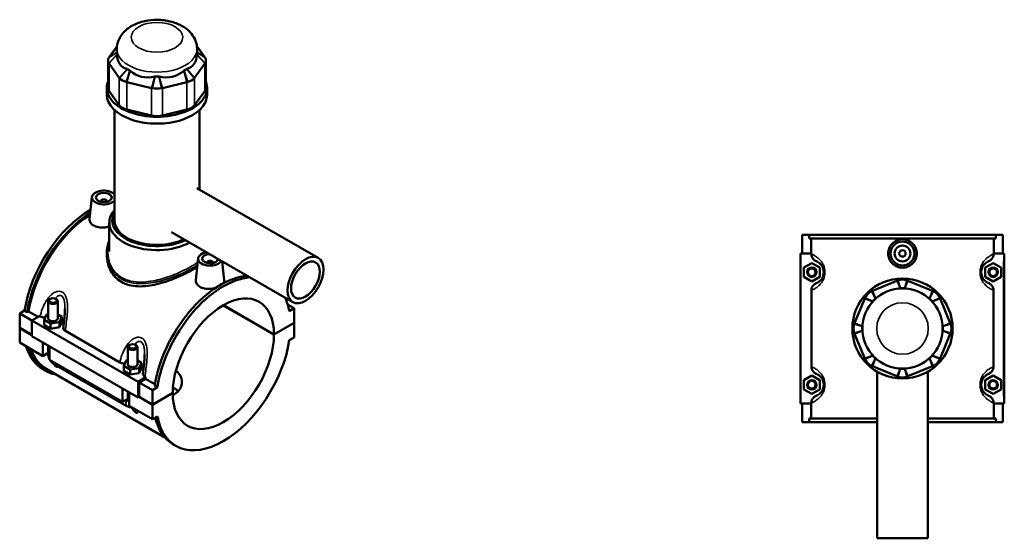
# Model space of a CAD drawing. Header units: millimetres. Extents: x -255 to 976, y -117 to 1145.
# Tile 7 of 7: x -93 to 526, y 819 to 1145. Entities that reach past the tile are written whole.
import ezdxf

# ---------------------------------------------------------------- set-up
doc = ezdxf.new("R2010")
doc.units = ezdxf.units.MM
doc.layers.add('Visible (ANSI)', color=7, linetype='Continuous', lineweight=50)
doc.layers.add('Visible Narrow (ANSI)', color=7, linetype='Continuous', lineweight=35)

msp = doc.modelspace()

# ---------------------------------------------------------------- linework, layer by layer
at = {"layer": 'Visible (ANSI)'}
for p, q in [((-31.39, 1128.32), (-36.37, 1121.38)), ((-31.49, 1123.8), (-31.49, 1126.57)), ((23.78, 1121.38), (18.8, 1128.32)), ((18.91, 1123.8), (18.91, 1126.57)), ((-37.05, 1119.39), (-37.05, 1102.12)), ((-36.37, 1117.4), (-29.99, 1108.52)), ((17.41, 1108.52), (23.78, 1117.4)), ((24.47, 1119.39), (24.47, 1102.12)), ((-37.79, 1097.79), (-37.79, 1102.12)), ((-25.12, 1105.71), (-9.74, 1102.03)), ((-2.85, 1102.03), (12.54, 1105.71)), ((25.21, 1097.79), (25.21, 1102.12)), ((-29.99, 1091.25), (-36.37, 1100.13)), ((23.78, 1100.13), (17.41, 1091.25)), ((-33.07, 1018.79), (-33.07, 1088.21)), ((-9.74, 1084.76), (-25.12, 1088.44)), ((12.54, 1088.44), (-2.85, 1084.76)), ((20.48, 1038.14), (20.48, 1088.21)), ((18.87, 1039.07), (95.05, 995.09)), ((-47.15, 1033.43), (-48.62, 1019.76)), ((-41.67, 1030.71), (-41.67, 1030.52)), ((-37.67, 1030.71), (-37.67, 1030.52)), ((-36.22, 999.23), (-36.22, 1017.32)), ((2.87, 1011.36), (79.05, 967.38)), ((399.27, 1009.73), (399.27, 997.93)), ((399.27, 1009.73), (403.67, 1009.73)), ((403.67, 1009.73), (520.87, 1009.73)), ((403.67, 1007.37), (403.67, 1009.73)), ((520.87, 1009.73), (520.87, 1007.37)), ((520.87, 1009.73), (525.27, 1009.73)), ((525.27, 1009.73), (525.27, 997.93)), ((520.87, 1007.37), (403.67, 1007.37)), ((404.87, 997.93), (404.87, 1007.37)), ((519.68, 997.93), (519.68, 1007.37)), ((-37.79, 998.3), (-37.79, 996.82)), ((23.63, 999.23), (23.63, 999.37)), ((405.07, 997.93), (398.27, 997.93)), ((398.27, 997.93), (398.27, 903.53)), ((405.07, 997.93), (405.07, 997.37)), ((519.48, 997.37), (519.48, 997.93)), ((519.48, 997.93), (525.77, 997.93)), ((525.77, 997.93), (526.27, 997.93)), ((526.27, 903.53), (526.27, 997.93)), ((19.6, 994.89), (18.13, 981.22)), ((25.08, 991.98), (25.08, 992.17)), ((29.08, 991.98), (29.08, 992.17)), ((34.78, 992.93), (36.04, 981.15)), ((400.27, 989.02), (405.27, 991.91)), ((405.27, 991.91), (410.27, 989.02)), ((519.27, 991.91), (514.27, 989.02)), ((524.27, 989.02), (519.27, 991.91)), ((400.27, 983.25), (400.27, 989.02)), ((410.27, 989.02), (410.27, 983.25)), ((514.27, 989.02), (514.27, 983.25)), ((524.27, 983.25), (524.27, 989.02)), ((405.27, 980.36), (400.27, 983.25)), ((410.27, 983.25), (405.27, 980.36)), ((458.83, 980.81), (443.44, 974.43)), ((481.1, 974.43), (465.72, 980.81)), ((514.27, 983.25), (519.27, 980.36)), ((519.27, 980.36), (524.27, 983.25)), ((405.07, 974.89), (405.07, 926.57)), ((519.48, 926.57), (519.48, 974.89)), ((-74.63, 967.88), (-74.63, 957.11)), ((-73.33, 969.35), (-73.75, 969.11)), ((-69.93, 969.35), (-69.51, 969.11)), ((-68.63, 967.88), (-68.63, 957.11)), ((75.86, 965.85), (79.97, 963.47)), ((438.57, 969.56), (432.2, 954.18)), ((492.35, 954.18), (485.97, 969.56)), ((-92.56, 960.21), (-89.45, 962)), ((-92.56, 960.21), (-84.92, 955.8)), ((-92.56, 951.06), (-92.56, 960.21)), ((-87.78, 961.04), (-89.45, 962)), ((-86.94, 961.53), (-87.78, 961.04)), ((-80.97, 958.08), (-86.94, 961.53)), ((-77.21, 956.24), (-75.71, 959.46)), ((-75.71, 959.46), (-74.63, 959.63)), ((-68.63, 959.46), (-66.05, 957.97)), ((67.25, 946.9), (35.39, 965.29)), ((35.46, 965.33), (67.25, 946.98)), ((79.97, 963.47), (76.86, 961.68)), ((79.97, 954.33), (79.97, 963.47)), ((-80.12, 958.57), (-84.92, 955.8)), ((-84.92, 955.8), (-84.92, 945.84)), ((-84.92, 955.8), (-18.17, 917.26)), ((-80.12, 958.57), (-79.72, 958.35)), ((-77.21, 952.98), (-77.21, 956.24)), ((-73.12, 953.89), (-77.21, 956.24)), ((-67.55, 954.75), (-73.12, 953.89)), ((-73.12, 950.62), (-73.12, 953.89)), ((-66.05, 957.97), (-67.55, 954.75)), ((-67.55, 951.48), (-67.55, 954.75)), ((-67.55, 951.48), (-66.05, 954.7)), ((-66.05, 954.7), (-66.05, 957.97)), ((67.25, 946.98), (79.97, 954.33)), ((79.97, 954.25), (67.25, 946.9)), ((79.9, 954.29), (79.97, 954.25)), ((79.97, 945.1), (79.97, 954.25)), ((-92.56, 951.06), (-84.92, 946.65)), ((-92.56, 950.98), (-92.49, 951.02)), ((-92.56, 941.84), (-92.56, 950.98)), ((-84.92, 946.57), (-92.56, 950.98)), ((-77.21, 952.98), (-73.12, 950.62)), ((-73.12, 950.62), (-67.55, 951.48)), ((-63.82, 949.17), (-29.66, 929.44)), ((432.2, 947.29), (438.57, 931.9)), ((485.97, 931.9), (492.35, 947.29)), ((-92.56, 941.84), (-77.99, 933.43)), ((-84.92, 945.84), (-18.17, 907.3)), ((-77.99, 933.43), (-77.99, 941.84)), ((76.86, 943.31), (79.97, 945.1)), ((-74.63, 935.37), (-77.99, 933.43)), ((-74.63, 939.89), (-74.63, 934.65)), ((-73.75, 939.39), (-73.75, 930.98)), ((-24.57, 928.2), (-24.57, 938.98)), ((-23.26, 940.45), (-23.69, 940.2)), ((-19.87, 940.45), (-19.44, 940.2)), ((-18.57, 928.2), (-18.57, 938.98)), ((-73.75, 930.98), (-27.93, 904.52)), ((-71.01, 928.38), (-25.19, 901.92)), ((-27.14, 927.34), (-25.65, 930.56)), ((-25.65, 930.56), (-24.57, 930.73)), ((-18.57, 930.55), (-15.99, 929.06)), ((-15.99, 929.06), (-17.48, 925.84)), ((-15.99, 925.8), (-15.99, 929.06)), ((-76.18, 924.1), (-77.85, 925.07)), ((-75.59, 925.12), (-1.37, 882.26)), ((-27.14, 924.07), (-27.14, 927.34)), ((-23.06, 924.98), (-27.14, 927.34)), ((-27.14, 924.07), (-23.06, 921.72)), ((-17.48, 925.84), (-23.06, 924.98)), ((-23.06, 921.72), (-23.06, 924.98)), ((-23.06, 921.72), (-17.48, 922.58)), ((-17.48, 922.58), (-17.48, 925.84)), ((-17.48, 922.58), (-15.99, 925.8)), ((443.44, 927.03), (458.83, 920.66)), ((446.27, 923.6), (446.27, 818.73)), ((465.72, 920.66), (481.1, 927.03)), ((478.27, 923.6), (478.27, 818.73)), ((-18.17, 917.26), (-13.37, 920.04)), ((-18.17, 907.3), (-18.17, 917.26)), ((-13.51, 919.14), (-17.46, 916.85)), ((-17.46, 916.85), (-9.12, 912.03)), ((-17.46, 916.85), (-17.46, 907.71)), ((-13.76, 920.26), (-13.37, 920.04)), ((-7.54, 915.69), (-13.51, 919.14)), ((400.27, 918.22), (405.27, 921.11)), ((400.27, 912.45), (400.27, 918.22)), ((405.27, 921.11), (410.27, 918.22)), ((410.27, 918.22), (410.27, 912.45)), ((519.27, 921.11), (514.27, 918.22)), ((514.27, 918.22), (514.27, 912.45)), ((524.27, 918.22), (519.27, 921.11)), ((524.27, 912.45), (524.27, 918.22)), ((-27.93, 904.52), (-27.93, 912.93)), ((-24.57, 905.75), (-24.57, 910.99)), ((-23.69, 910.48), (-23.69, 902.07)), ((-6.01, 913.83), (-9.12, 912.03)), ((-9.12, 912.03), (-9.12, 902.89)), ((-9.12, 902.89), (3.61, 910.24)), ((3.61, 910.16), (-9.12, 902.81)), ((-6.01, 913.83), (-7.68, 914.79)), ((3.54, 910.2), (3.61, 910.16)), ((405.27, 909.56), (400.27, 912.45)), ((410.27, 912.45), (405.27, 909.56)), ((514.27, 912.45), (519.27, 909.56)), ((519.27, 909.56), (524.27, 912.45)), ((-24.57, 906.47), (-27.93, 904.52)), ((-17.46, 907.71), (-18.17, 907.3)), ((-9.12, 902.81), (-17.54, 907.67)), ((-17.46, 907.71), (-9.12, 902.89)), ((398.27, 903.53), (405.07, 903.53)), ((399.27, 903.53), (399.27, 891.73)), ((404.87, 894.09), (404.87, 903.53)), ((405.07, 904.09), (405.07, 903.53)), ((519.48, 903.53), (519.48, 904.09)), ((525.77, 903.53), (519.48, 903.53)), ((519.68, 894.09), (519.68, 903.53)), ((525.27, 903.53), (525.27, 891.73)), ((526.27, 903.53), (525.77, 903.53)), ((-23.69, 902.07), (-9.12, 893.66)), ((-9.12, 902.81), (-9.12, 893.66)), ((-9.12, 893.66), (-6.01, 895.46)), ((403.67, 891.73), (399.27, 891.73)), ((446.27, 894.09), (403.67, 894.09)), ((403.67, 891.73), (403.67, 894.09)), ((403.67, 891.73), (446.27, 891.73)), ((520.87, 894.09), (478.27, 894.09)), ((478.27, 891.73), (520.87, 891.73)), ((520.87, 894.09), (520.87, 891.73)), ((525.27, 891.73), (520.87, 891.73)), ((5.59, 876.89), (3.92, 877.86)), ((446.27, 818.73), (478.27, 818.73))]:
    msp.add_line(p, q, dxfattribs=at)
for centre, radius in [((462.27, 997.93), 7.5), ((462.27, 997.93), 5), ((462.27, 997.93), 2), ((405.27, 986.13), 3), ((405.27, 986.13), 2.4), ((519.27, 986.13), 3), ((519.27, 986.13), 2.4), ((462.27, 950.73), 31.5), ((462.27, 950.73), 25.2), ((405.27, 915.33), 3), ((405.27, 915.33), 2.4), ((519.27, 915.33), 3), ((519.27, 915.33), 2.4)]:
    msp.add_circle(centre, radius, dxfattribs=at)
for centre, radius, start, end in [((462.27, 972.49), 9, 71.59667, 108.40333), ((446.89, 966.12), 9, 116.59667, 153.40333), ((462.27, 972.49), 3.6, 71.59667, 108.40333), ((477.66, 966.12), 9, 26.59667, 63.40333), ((446.89, 966.12), 3.6, 116.59667, 153.40333), ((477.66, 966.12), 3.6, 26.59667, 63.40333), ((440.51, 950.73), 9, 161.59667, 198.40333), ((484.03, 950.73), 9, 341.59667, 18.40333), ((440.51, 950.73), 3.6, 161.59667, 198.40333), ((484.03, 950.73), 3.6, 341.59667, 18.40333), ((446.89, 935.35), 9, 206.59667, 243.40333), ((446.89, 935.35), 3.6, 206.59667, 243.40333), ((477.66, 935.35), 3.6, 296.59667, 333.40333), ((477.66, 935.35), 9, 296.59667, 333.40333), ((462.27, 928.97), 3.6, 251.59667, 288.40333), ((462.27, 928.97), 9, 251.59667, 288.40333)]:
    msp.add_arc(centre, radius, start, end, dxfattribs=at)
for centre, major_axis, ratio, start_param, end_param in [((-28.05, 1119.39), (-9, 0), 0.57735, 5.961987, 6.604384), ((-28.05, 1123.8), (-3.6, 0), 0.57735, 5.985372, 6.604384), ((-6.29, 1123.8), (-25.2, 0), 0.57735, 0, 0.045116), ((-6.29, 1143.15), (21.83, 27.67), 0.45491, 2.674561, 3.34806), ((-6.29, 1143.15), (21.83, -27.67), 0.45491, 6.076718, 6.750217), ((15.47, 1123.8), (3.6, 0), 0.57735, 5.961987, 6.580998), ((-6.29, 1123.8), (25.2, 0), 0.57735, 6.238069, 6.283185), ((15.47, 1119.39), (9, 0), 0.57735, 5.961987, 6.604384), ((-21.68, 1114.92), (-3.6, 0), 0.57735, 0.464199, 1.106597), ((-6.29, 1123.8), (25.2, 0), 0.57735, 3.881875, 3.972107), ((9.09, 1114.92), (-3.6, 0), 0.57735, 2.034996, 2.677393), ((-6.29, 1123.8), (25.2, 0), 0.57735, 5.452671, 5.542903), ((-21.68, 1110.51), (9, 0), 0.57735, 3.605792, 4.24819), ((-6.29, 1143.15), (-10.83, -33.68), 0.675461, 5.998116, 6.671615), ((-6.29, 1111.24), (-3.6, 0), 0.57735, 1.249598, 1.891995), ((-6.29, 1123.8), (25.2, 0), 0.57735, 4.667273, 4.757505), ((-6.29, 1143.15), (10.83, -33.68), 0.675461, 5.894756, 6.568255), ((9.09, 1110.51), (9, 0), 0.57735, 5.176588, 5.818986), ((-6.29, 1102.12), (-31.5, 0), 0.57735, 6.065775, 9.642188), ((-28.05, 1102.12), (-9, 0), 0.57735, 0, 0.392699), ((-6.29, 1106.83), (9, 0), 0.57735, 4.39119, 5.033588), ((15.47, 1102.12), (9, 0), 0.57735, 5.890486, 6.283185), ((-6.29, 1097.79), (-31.5, 0), 0.57735, 0, 3.141593), ((-21.68, 1093.24), (-9, 0), 0.57735, 0.392699, 1.178097), ((9.09, 1093.24), (-9, 0), 0.57735, 1.963495, 2.748894), ((-6.29, 1089.56), (-9, 0), 0.57735, 1.178097, 1.963495), ((-39.67, 1033.16), (-7.5, 0), 0.57735, 3.636403, 8.929967), ((-39.67, 1030.71), (-2, 0), 0.57735, 2.963882, 6.460896), ((-48.01, 976.74), (-29.84, -51.68), 0.57735, 3.926918, 5.308115), ((-46.34, 975.78), (29.84, 51.68), 0.57735, 0.830251, 2.166522), ((-46.34, 975.78), (-29.25, -50.66), 0.57735, 3.975407, 5.304274), ((-6.29, 1017.32), (-29.92, 0), 0.57735, 5.820231, 8.611727), ((-6.29, 1018.79), (-28.12, 0), 0.57735, 5.972094, 8.545824), ((-6.29, 1018.79), (-26.77, 0), 0.57735, 0, 2.257907), ((27.08, 994.62), (-7.5, 0), 0.57735, 5.031383, 9.105784), ((27.08, 994.62), (5, 0), 0.57735, 1.615885, 6.238097), ((27.08, 992.17), (-2, 0), 0.57735, 2.963882, 6.460896), ((33.76, 929.53), (29.84, 51.68), 0.57735, 0.379803, 2.166522), ((35.43, 928.57), (29.84, 51.68), 0.57735, 0.379803, 2.166522), ((35.43, 928.57), (22.5, 38.97), 0.57735, 5.498898, 8.638269), ((-71.63, 967.88), (3, 0), 0.57735, 2.356194, 7.068583), ((35.43, 928.57), (29.84, 51.68), 0.57735, 5.687459, 5.903383), ((-71.63, 957.11), (-3, 0), 0.57735, 0, 3.141593), ((-71.63, 953.84), (7.5, 0), 0.57735, 0.383459, 0.732403), ((35.43, 928.57), (-22.5, -38.97), 0.57735, 5.498898, 8.638269), ((35.43, 928.57), (-29.84, -51.68), 0.57735, 5.687459, 8.449708), ((-48.01, 976.74), (-29.84, -51.68), 0.57735, 5.788007, 6.283185), ((-46.34, 975.78), (-29.84, -51.68), 0.57735, 5.788007, 6.48154), ((-46.34, 975.78), (-29.25, -50.66), 0.57735, 5.826415, 6.283185), ((-21.57, 938.98), (3, 0), 0.57735, 2.356194, 7.068583), ((-21.57, 928.2), (-3, 0), 0.57735, 0, 3.141593), ((-21.57, 924.94), (7.5, 0), 0.57735, 0.383459, 0.732403), ((27.08, 933.39), (-29.25, -50.66), 0.57735, 5.286824, 5.304274), ((33.76, 929.53), (-29.84, -51.68), 0.57735, 5.7279, 6.283185)]:
    msp.add_ellipse(centre, major_axis=major_axis, ratio=ratio, start_param=start_param, end_param=end_param, dxfattribs=at)
for centre, major_axis in [((-39.67, 1033.16), (-5, 0)), ((87.05, 981.23), (8, 13.86)), ((87.05, 981.23), (6.4, 11.09)), ((-71.63, 968.37), (-2.4, 0)), ((-21.57, 939.47), (-2.4, 0))]:
    msp.add_ellipse(centre, major_axis=major_axis, ratio=0.57735, dxfattribs=at)
for points, knots in [([(18.91, 1126.57), (18.91, 1128.31), (18.58, 1130.04), (17.37, 1133.33), (16.45, 1134.86), (14.05, 1137.83), (12.49, 1139.17), (8.7, 1141.65), (6.4, 1142.68), (1.41, 1144.22), (-1.29, 1144.68), (-6.72, 1145.02), (-9.44, 1144.89), (-14.75, 1144.03), (-17.35, 1143.3), (-22.22, 1141.15), (-24.51, 1139.73), (-28.13, 1136.21), (-29.56, 1134.25), (-31.12, 1130.25), (-31.49, 1128.42), (-31.49, 1126.57)], [5.497787, 5.497787, 5.497787, 5.497787, 5.706912, 5.706912, 5.934618, 5.934618, 6.218708, 6.218708, 6.578262, 6.578262, 6.962446, 6.962446, 7.341191, 7.341191, 7.722154, 7.722154, 8.103524, 8.103524, 8.417328, 8.417328, 8.63938, 8.63938, 8.63938, 8.63938]), ([(-36.37, 1121.38), (-36.41, 1121.32), (-36.45, 1121.27), (-36.52, 1121.15), (-36.56, 1121.09), (-36.59, 1121.03)], [-0.39269908, -0.39269908, -0.39269908, -0.39269908, -0.35694891, -0.35694891, -0.32119874, -0.32119874, -0.32119874, -0.32119874]), ([(24.01, 1121.03), (23.97, 1121.09), (23.94, 1121.15), (23.86, 1121.27), (23.82, 1121.32), (23.78, 1121.38)], [0.32119874, 0.32119874, 0.32119874, 0.32119874, 0.35694891, 0.35694891, 0.39269908, 0.39269908, 0.39269908, 0.39269908]), ([(-36.59, 1117.75), (-36.56, 1117.69), (-36.52, 1117.63), (-36.45, 1117.52), (-36.41, 1117.46), (-36.37, 1117.4)], [0.32119874, 0.32119874, 0.32119874, 0.32119874, 0.35694891, 0.35694891, 0.39269908, 0.39269908, 0.39269908, 0.39269908]), ([(23.78, 1117.4), (23.82, 1117.46), (23.86, 1117.52), (23.94, 1117.63), (23.97, 1117.69), (24.01, 1117.75)], [-0.39269908, -0.39269908, -0.39269908, -0.39269908, -0.35694891, -0.35694891, -0.32119874, -0.32119874, -0.32119874, -0.32119874]), ([(-29.99, 1108.52), (-29.95, 1108.46), (-29.91, 1108.41), (-29.82, 1108.29), (-29.77, 1108.24), (-29.73, 1108.18)], [-0.39269908, -0.39269908, -0.39269908, -0.39269908, -0.35694891, -0.35694891, -0.32119874, -0.32119874, -0.32119874, -0.32119874]), ([(17.14, 1108.18), (17.19, 1108.24), (17.24, 1108.29), (17.32, 1108.41), (17.37, 1108.46), (17.41, 1108.52)], [0.32119874, 0.32119874, 0.32119874, 0.32119874, 0.35694891, 0.35694891, 0.39269908, 0.39269908, 0.39269908, 0.39269908]), ([(-25.71, 1105.86), (-25.61, 1105.84), (-25.51, 1105.81), (-25.32, 1105.76), (-25.22, 1105.73), (-25.12, 1105.71)], [0.32119874, 0.32119874, 0.32119874, 0.32119874, 0.35694891, 0.35694891, 0.39269908, 0.39269908, 0.39269908, 0.39269908]), ([(-9.74, 1102.03), (-9.64, 1102.01), (-9.54, 1101.98), (-9.34, 1101.94), (-9.24, 1101.92), (-9.13, 1101.9)], [-0.39269908, -0.39269908, -0.39269908, -0.39269908, -0.35694891, -0.35694891, -0.32119874, -0.32119874, -0.32119874, -0.32119874]), ([(-3.45, 1101.9), (-3.35, 1101.92), (-3.25, 1101.94), (-3.05, 1101.98), (-2.95, 1102.01), (-2.85, 1102.03)], [0.32119874, 0.32119874, 0.32119874, 0.32119874, 0.35694891, 0.35694891, 0.39269908, 0.39269908, 0.39269908, 0.39269908]), ([(12.54, 1105.71), (12.64, 1105.73), (12.73, 1105.76), (12.93, 1105.81), (13.03, 1105.84), (13.12, 1105.86)], [-0.39269908, -0.39269908, -0.39269908, -0.39269908, -0.35694891, -0.35694891, -0.32119874, -0.32119874, -0.32119874, -0.32119874]), ([(-36.22, 1014.84), (-36.23, 1014.84), (-36.24, 1014.83), (-37.36, 1014.51), (-38.56, 1014.3), (-40.81, 1014.15), (-42.01, 1014.2), (-44.22, 1014.62), (-45.24, 1014.98), (-46.83, 1015.91), (-47.52, 1016.52), (-48.43, 1017.91), (-48.65, 1018.68), (-48.64, 1019.52), (-48.63, 1019.64), (-48.62, 1019.76)], [1.689189, 1.689189, 1.689189, 1.689189, 1.692843, 1.692843, 2.031195, 2.031195, 2.370088, 2.370088, 2.708981, 2.708981, 3.047874, 3.047874, 3.386767, 3.386767, 3.44308, 3.44308, 3.44308, 3.44308]), ([(-37.79, 998.3), (-37.79, 998.99), (-37.76, 999.69), (-37.62, 1001.06), (-37.51, 1001.74), (-37.23, 1003.07), (-37.06, 1003.73), (-36.67, 1004.95), (-36.46, 1005.53), (-36.22, 1006.09)], [21.834576, 21.834576, 21.834576, 21.834576, 22.0906188, 22.0906188, 22.3440128, 22.3440128, 22.5926112, 22.5926112, 22.8182791, 22.8182791, 22.8182791, 22.8182791]), ([(471.28, 997.93), (471.28, 996.8), (471.05, 995.6), (470.12, 993.39), (469.43, 992.39), (467.83, 990.8), (466.82, 990.12), (464.6, 989.21), (463.4, 988.99), (461.15, 988.99), (459.94, 989.21), (457.73, 990.12), (456.72, 990.8), (455.12, 992.39), (454.42, 993.39), (453.5, 995.6), (453.27, 996.8), (453.27, 999.06), (453.5, 1000.26), (454.42, 1002.47), (455.12, 1003.48), (456.72, 1005.06), (457.73, 1005.74), (459.94, 1006.65), (461.15, 1006.88), (463.4, 1006.88), (464.6, 1006.65), (466.82, 1005.74), (467.83, 1005.06), (469.43, 1003.48), (470.12, 1002.47), (471.05, 1000.26), (471.28, 999.06), (471.28, 997.93)], [0, 0, 0, 0, 0.338893, 0.338893, 0.677786, 0.677786, 1.016138, 1.016138, 1.354491, 1.354491, 1.692843, 1.692843, 2.031195, 2.031195, 2.370088, 2.370088, 2.708981, 2.708981, 3.047874, 3.047874, 3.386767, 3.386767, 3.725119, 3.725119, 4.063472, 4.063472, 4.401824, 4.401824, 4.740176, 4.740176, 5.079069, 5.079069, 5.417962, 5.417962, 5.417962, 5.417962]), ([(19.01, 989.44), (18.08, 988.81), (17.06, 988.18), (14.55, 986.74), (12.94, 985.88), (9.46, 984.18), (7.59, 983.34), (3.7, 981.75), (1.69, 981), (-2.34, 979.67), (-4.35, 979.1), (-8.24, 978.17), (-10.26, 977.79), (-14.28, 977.31), (-16.29, 977.2), (-20.17, 977.36), (-22.04, 977.63), (-25.52, 978.55), (-27.13, 979.22), (-30, 980.87), (-31.33, 981.91), (-33.66, 984.34), (-34.65, 985.73), (-36.24, 988.72), (-36.83, 990.32), (-37.61, 993.58), (-37.79, 995.23), (-37.79, 996.82)], [4.405015, 4.405015, 4.405015, 4.405015, 4.861685, 4.861685, 5.468227, 5.468227, 6.074768, 6.074768, 6.681309, 6.681309, 7.287851, 7.287851, 7.896731, 7.896731, 8.505611, 8.505611, 9.114491, 9.114491, 9.72337, 9.72337, 10.33225, 10.33225, 10.94113, 10.94113, 11.55001, 11.55001, 12.15889, 12.15889, 12.15889, 12.15889]), ([(405.07, 997.37), (405.07, 997.07), (405.1, 996.77), (405.22, 996.18), (405.31, 995.89), (405.67, 995.05), (406.02, 994.54), (406.91, 993.68), (407.45, 993.34), (408.03, 993.11)], [-0.5528537, -0.5528537, -0.5528537, -0.5528537, -0.4623462, -0.4623462, -0.3717407, -0.3717407, -0.1880785, -0.1880785, 0, 0, 0, 0]), ([(516.52, 993.11), (516.83, 993.23), (517.13, 993.39), (517.69, 993.76), (517.95, 993.98), (518.6, 994.65), (518.92, 995.14), (519.36, 996.23), (519.48, 996.8), (519.48, 997.37)], [-0.5522857, -0.5522857, -0.5522857, -0.5522857, -0.4514994, -0.4514994, -0.3501999, -0.3501999, -0.1730836, -0.1730836, 0, 0, 0, 0]), ([(408.03, 993.11), (408.03, 993.11), (408.04, 993.1), (408.29, 993), (408.59, 992.87), (409.3, 992.47), (409.7, 992.21), (410.45, 991.58), (410.77, 991.26), (411.37, 990.53), (411.65, 990.12), (412.12, 989.24), (412.31, 988.78), (412.58, 987.87), (412.67, 987.44), (412.76, 986.71), (412.77, 986.42), (412.77, 986.13), (412.77, 985.85), (412.76, 985.56), (412.67, 984.83), (412.58, 984.39), (412.31, 983.48), (412.12, 983.03), (411.65, 982.14), (411.37, 981.74), (410.77, 981), (410.45, 980.69), (409.7, 980.05), (409.3, 979.79), (408.59, 979.4), (408.29, 979.26), (408.04, 979.16), (408.03, 979.16), (408.03, 979.16)], [0.561001, 0.561001, 0.561001, 0.561001, 0.573367, 0.573367, 1.097355, 1.097355, 1.638898, 1.638898, 2.015435, 2.015435, 2.348511, 2.348511, 2.626104, 2.626104, 2.846695, 2.846695, 2.984565, 2.984565, 2.984565, 3.122434, 3.122434, 3.343026, 3.343026, 3.620619, 3.620619, 3.953694, 3.953694, 4.330232, 4.330232, 4.871775, 4.871775, 5.395763, 5.395763, 5.408129, 5.408129, 5.408129, 5.408129]), ([(516.52, 979.16), (516.51, 979.16), (516.51, 979.16), (516.25, 979.26), (515.95, 979.4), (515.25, 979.79), (514.84, 980.05), (514.1, 980.69), (513.78, 981), (513.18, 981.74), (512.9, 982.14), (512.43, 983.03), (512.24, 983.48), (511.97, 984.39), (511.87, 984.83), (511.79, 985.56), (511.77, 985.85), (511.77, 986.13), (511.77, 986.42), (511.79, 986.71), (511.87, 987.44), (511.97, 987.87), (512.24, 988.78), (512.43, 989.24), (512.9, 990.12), (513.18, 990.53), (513.78, 991.26), (514.1, 991.58), (514.84, 992.21), (515.25, 992.47), (515.95, 992.87), (516.25, 993), (516.51, 993.1), (516.51, 993.11), (516.52, 993.11)], [0.561001, 0.561001, 0.561001, 0.561001, 0.573365, 0.573365, 1.097352, 1.097352, 1.638898, 1.638898, 2.015436, 2.015436, 2.348511, 2.348511, 2.626104, 2.626104, 2.846695, 2.846695, 2.984565, 2.984565, 2.984565, 3.122434, 3.122434, 3.343026, 3.343026, 3.620619, 3.620619, 3.953694, 3.953694, 4.330232, 4.330232, 4.871778, 4.871778, 5.395765, 5.395765, 5.408129, 5.408129, 5.408129, 5.408129]), ([(30.68, 976.34), (30.62, 976.33), (30.56, 976.31), (29.39, 975.97), (28.2, 975.76), (25.95, 975.61), (24.74, 975.66), (22.53, 976.08), (21.51, 976.44), (20.72, 976.91), (19.92, 977.37), (19.23, 977.98), (18.32, 979.37), (18.1, 980.14), (18.11, 980.98), (18.12, 981.1), (18.13, 981.22)], [4.383367, 4.383367, 4.383367, 4.383367, 4.401824, 4.401824, 4.740176, 4.740176, 5.079069, 5.079069, 5.417962, 5.417962, 5.417962, 5.756855, 5.756855, 6.095748, 6.095748, 6.152062, 6.152062, 6.152062, 6.152062]), ([(36.04, 981.15), (36.05, 981.06), (36.06, 980.97), (36.05, 980.32), (35.84, 979.73), (35.42, 979.17)], [3.3327799, 3.3327799, 3.3327799, 3.3327799, 3.3867672, 3.3867672, 3.7105725, 3.7105725, 3.7105725, 3.7105725]), ([(408.03, 979.16), (407.72, 979.03), (407.42, 978.88), (406.86, 978.5), (406.59, 978.29), (405.95, 977.62), (405.62, 977.12), (405.18, 976.04), (405.07, 975.47), (405.07, 974.89)], [-0.5522857, -0.5522857, -0.5522857, -0.5522857, -0.4514994, -0.4514994, -0.3501999, -0.3501999, -0.1730836, -0.1730836, 0, 0, 0, 0]), ([(459.43, 981.03), (459.33, 981), (459.23, 980.96), (459.03, 980.89), (458.93, 980.85), (458.83, 980.81)], [0.32119874, 0.32119874, 0.32119874, 0.32119874, 0.35694891, 0.35694891, 0.39269908, 0.39269908, 0.39269908, 0.39269908]), ([(465.72, 980.81), (465.62, 980.85), (465.52, 980.89), (465.32, 980.96), (465.22, 981), (465.11, 981.03)], [-0.39269908, -0.39269908, -0.39269908, -0.39269908, -0.35694891, -0.35694891, -0.32119874, -0.32119874, -0.32119874, -0.32119874]), ([(519.48, 974.89), (519.48, 975.19), (519.45, 975.49), (519.32, 976.08), (519.23, 976.37), (518.87, 977.21), (518.52, 977.72), (517.63, 978.58), (517.1, 978.93), (516.52, 979.16)], [-0.5528537, -0.5528537, -0.5528537, -0.5528537, -0.4623462, -0.4623462, -0.3717407, -0.3717407, -0.1880785, -0.1880785, 0, 0, 0, 0]), ([(443.44, 974.43), (443.34, 974.39), (443.25, 974.35), (443.05, 974.26), (442.95, 974.21), (442.86, 974.17)], [-0.39269908, -0.39269908, -0.39269908, -0.39269908, -0.35694891, -0.35694891, -0.32119874, -0.32119874, -0.32119874, -0.32119874]), ([(481.69, 974.17), (481.59, 974.21), (481.5, 974.26), (481.3, 974.35), (481.2, 974.39), (481.1, 974.43)], [0.32119874, 0.32119874, 0.32119874, 0.32119874, 0.35694891, 0.35694891, 0.39269908, 0.39269908, 0.39269908, 0.39269908]), ([(438.84, 970.15), (438.79, 970.05), (438.75, 969.95), (438.66, 969.76), (438.61, 969.66), (438.57, 969.56)], [0.32119874, 0.32119874, 0.32119874, 0.32119874, 0.35694891, 0.35694891, 0.39269908, 0.39269908, 0.39269908, 0.39269908]), ([(485.97, 969.56), (485.93, 969.66), (485.89, 969.76), (485.8, 969.95), (485.75, 970.05), (485.71, 970.15)], [-0.39269908, -0.39269908, -0.39269908, -0.39269908, -0.35694891, -0.35694891, -0.32119874, -0.32119874, -0.32119874, -0.32119874]), ([(-64.13, 963.2), (-64.13, 962.44), (-64.16, 961.66), (-64.24, 960.08), (-64.3, 959.28), (-64.45, 957.67), (-64.53, 956.85), (-64.7, 955.23), (-64.79, 954.42), (-64.96, 952.8), (-65.05, 951.99), (-65.13, 951.19)], [4.154334, 4.154334, 4.154334, 4.154334, 4.412896, 4.412896, 4.671458, 4.671458, 4.930019, 4.930019, 5.188581, 5.188581, 5.447142, 5.447142, 5.447142, 5.447142]), ([(-79.72, 958.35), (-79.51, 958.22), (-79.27, 958.11), (-78.77, 957.92), (-78.5, 957.84), (-77.7, 957.65), (-77.14, 957.59), (-76.58, 957.59)], [-0.5528537, -0.5528537, -0.5528537, -0.5528537, -0.4623462, -0.4623462, -0.3717407, -0.3717407, -0.2028867, -0.2028867, -0.2028867, -0.2028867]), ([(432.2, 954.18), (432.16, 954.08), (432.12, 953.98), (432.04, 953.78), (432.01, 953.68), (431.98, 953.57)], [-0.39269908, -0.39269908, -0.39269908, -0.39269908, -0.35694891, -0.35694891, -0.32119874, -0.32119874, -0.32119874, -0.32119874]), ([(492.57, 953.57), (492.54, 953.68), (492.5, 953.78), (492.43, 953.98), (492.39, 954.08), (492.35, 954.18)], [0.32119874, 0.32119874, 0.32119874, 0.32119874, 0.35694891, 0.35694891, 0.39269908, 0.39269908, 0.39269908, 0.39269908]), ([(-65.13, 951.19), (-65.14, 951.12), (-65.14, 951.05), (-65.13, 950.64), (-65.01, 950.3), (-64.55, 949.68), (-64.23, 949.4), (-63.82, 949.17)], [-0.3860792, -0.3860792, -0.3860792, -0.3860792, -0.3501999, -0.3501999, -0.1730836, -0.1730836, 0, 0, 0, 0]), ([(431.98, 947.89), (432.01, 947.79), (432.04, 947.69), (432.12, 947.49), (432.16, 947.39), (432.2, 947.29)], [0.32119874, 0.32119874, 0.32119874, 0.32119874, 0.35694891, 0.35694891, 0.39269908, 0.39269908, 0.39269908, 0.39269908]), ([(492.35, 947.29), (492.39, 947.39), (492.43, 947.49), (492.5, 947.69), (492.54, 947.79), (492.57, 947.89)], [-0.39269908, -0.39269908, -0.39269908, -0.39269908, -0.35694891, -0.35694891, -0.32119874, -0.32119874, -0.32119874, -0.32119874]), ([(-74.63, 934.65), (-74.63, 934.12), (-74.56, 933.62), (-74.32, 932.64), (-74.16, 932.17), (-73.89, 931.59), (-73.82, 931.45), (-73.75, 931.32)], [1.5707963, 1.5707963, 1.5707963, 1.5707963, 1.8849556, 1.8849556, 2.1991149, 2.1991149, 2.2930913, 2.2930913, 2.2930913, 2.2930913]), ([(-73.45, 930.81), (-73.37, 930.68), (-73.29, 930.56), (-72.92, 930.03), (-72.6, 929.65), (-71.87, 928.96), (-71.47, 928.64), (-71.01, 928.38)], [2.4192976, 2.4192976, 2.4192976, 2.4192976, 2.5132741, 2.5132741, 2.8274334, 2.8274334, 3.1415927, 3.1415927, 3.1415927, 3.1415927]), ([(-68.64, 927.01), (-68.67, 926.83), (-68.72, 926.69), (-68.89, 926.56), (-68.97, 926.53), (-69.14, 926.54), (-69.21, 926.56), (-69.35, 926.61), (-69.43, 926.64), (-69.59, 926.74), (-69.68, 926.8), (-69.85, 926.93), (-69.95, 927), (-70.22, 927.24), (-70.39, 927.42), (-70.83, 927.91), (-71.09, 928.24), (-71.33, 928.58)], [1.9106118, 1.9106118, 1.9106118, 1.9106118, 2.0389601, 2.0389601, 2.1081644, 2.1081644, 2.1427666, 2.1427666, 2.1773687, 2.1773687, 2.2119709, 2.2119709, 2.246573, 2.246573, 2.3157773, 2.3157773, 2.4471909, 2.4471909, 2.4471909, 2.4471909]), ([(-29.66, 929.44), (-29.45, 929.32), (-29.21, 929.21), (-28.71, 929.02), (-28.44, 928.94), (-27.64, 928.75), (-27.08, 928.69), (-26.52, 928.68)], [-0.5528537, -0.5528537, -0.5528537, -0.5528537, -0.4623462, -0.4623462, -0.3717407, -0.3717407, -0.2028867, -0.2028867, -0.2028867, -0.2028867]), ([(-14.07, 934.3), (-14.07, 933.54), (-14.09, 932.76), (-14.18, 931.18), (-14.24, 930.37), (-14.38, 928.76), (-14.46, 927.95), (-14.63, 926.33), (-14.72, 925.52), (-14.9, 923.9), (-14.99, 923.09), (-15.07, 922.28)], [4.154334, 4.154334, 4.154334, 4.154334, 4.412896, 4.412896, 4.671458, 4.671458, 4.930019, 4.930019, 5.188581, 5.188581, 5.447142, 5.447142, 5.447142, 5.447142]), ([(438.57, 931.9), (438.61, 931.8), (438.66, 931.71), (438.75, 931.51), (438.79, 931.41), (438.84, 931.32)], [-0.39269908, -0.39269908, -0.39269908, -0.39269908, -0.35694891, -0.35694891, -0.32119874, -0.32119874, -0.32119874, -0.32119874]), ([(485.71, 931.32), (485.75, 931.41), (485.8, 931.51), (485.89, 931.71), (485.93, 931.8), (485.97, 931.9)], [0.32119874, 0.32119874, 0.32119874, 0.32119874, 0.35694891, 0.35694891, 0.39269908, 0.39269908, 0.39269908, 0.39269908]), ([(-15.07, 922.28), (-15.08, 922.21), (-15.08, 922.15), (-15.07, 921.74), (-14.95, 921.4), (-14.49, 920.78), (-14.17, 920.5), (-13.76, 920.26)], [-0.3860792, -0.3860792, -0.3860792, -0.3860792, -0.3501999, -0.3501999, -0.1730836, -0.1730836, 0, 0, 0, 0]), ([(5.59, 924.11), (6, 923.82), (6.38, 923.51), (7.31, 922.61), (7.81, 921.99), (9, 919.98), (9.39, 918.46), (9.39, 916.34), (9.29, 915.61), (8.9, 914.17), (8.6, 913.46), (7.81, 912.13), (7.31, 911.51), (6.15, 910.4), (5.5, 909.92), (4.43, 909.3), (4.04, 909.1), (3.63, 908.92)], [0.115586, 0.115586, 0.115586, 0.115586, 0.298131, 0.298131, 0.596262, 0.596262, 1.192523, 1.192523, 1.490487, 1.490487, 1.788451, 1.788451, 2.086415, 2.086415, 2.384379, 2.384379, 2.539716, 2.539716, 2.539716, 2.539716]), ([(405.07, 926.57), (405.07, 926.27), (405.1, 925.97), (405.22, 925.38), (405.31, 925.09), (405.67, 924.25), (406.02, 923.74), (406.91, 922.88), (407.45, 922.54), (408.03, 922.31)], [-0.5528537, -0.5528537, -0.5528537, -0.5528537, -0.4623462, -0.4623462, -0.3717407, -0.3717407, -0.1880785, -0.1880785, 0, 0, 0, 0]), ([(408.03, 922.31), (408.03, 922.31), (408.04, 922.3), (408.29, 922.2), (408.59, 922.07), (409.3, 921.67), (409.7, 921.41), (410.45, 920.78), (410.77, 920.46), (411.37, 919.73), (411.65, 919.32), (412.12, 918.44), (412.31, 917.98), (412.58, 917.07), (412.67, 916.64), (412.76, 915.91), (412.77, 915.62), (412.77, 915.33), (412.77, 915.05), (412.76, 914.76), (412.67, 914.03), (412.58, 913.59), (412.31, 912.68), (412.12, 912.23), (411.65, 911.34), (411.37, 910.94), (410.77, 910.2), (410.45, 909.89), (409.7, 909.25), (409.3, 908.99), (408.59, 908.6), (408.29, 908.46), (408.04, 908.36), (408.03, 908.36), (408.03, 908.36)], [0.561001, 0.561001, 0.561001, 0.561001, 0.573366, 0.573366, 1.097354, 1.097354, 1.638898, 1.638898, 2.015436, 2.015436, 2.348511, 2.348511, 2.626104, 2.626104, 2.846695, 2.846695, 2.984565, 2.984565, 2.984565, 3.122434, 3.122434, 3.343026, 3.343026, 3.620619, 3.620619, 3.953694, 3.953694, 4.330232, 4.330232, 4.871776, 4.871776, 5.395764, 5.395764, 5.408129, 5.408129, 5.408129, 5.408129]), ([(442.86, 927.3), (442.95, 927.25), (443.05, 927.2), (443.25, 927.12), (443.34, 927.07), (443.44, 927.03)], [0.32119874, 0.32119874, 0.32119874, 0.32119874, 0.35694891, 0.35694891, 0.39269908, 0.39269908, 0.39269908, 0.39269908]), ([(481.1, 927.03), (481.2, 927.07), (481.3, 927.12), (481.5, 927.2), (481.59, 927.25), (481.69, 927.3)], [-0.39269908, -0.39269908, -0.39269908, -0.39269908, -0.35694891, -0.35694891, -0.32119874, -0.32119874, -0.32119874, -0.32119874]), ([(516.52, 908.36), (516.51, 908.36), (516.51, 908.36), (516.25, 908.46), (515.95, 908.6), (515.25, 908.99), (514.84, 909.25), (514.1, 909.89), (513.78, 910.2), (513.18, 910.94), (512.9, 911.34), (512.43, 912.23), (512.24, 912.68), (511.97, 913.59), (511.87, 914.03), (511.79, 914.76), (511.77, 915.05), (511.77, 915.33), (511.77, 915.62), (511.79, 915.91), (511.87, 916.64), (511.97, 917.07), (512.24, 917.98), (512.43, 918.44), (512.9, 919.32), (513.18, 919.73), (513.78, 920.46), (514.1, 920.78), (514.84, 921.41), (515.25, 921.67), (515.95, 922.07), (516.25, 922.2), (516.51, 922.3), (516.51, 922.31), (516.52, 922.31)], [0.560652, 0.560652, 0.560652, 0.560652, 0.572999, 0.572999, 1.096977, 1.096977, 1.638553, 1.638553, 2.015093, 2.015093, 2.348163, 2.348163, 2.625756, 2.625756, 2.846347, 2.846347, 2.984217, 2.984217, 2.984217, 3.122086, 3.122086, 3.342677, 3.342677, 3.62027, 3.62027, 3.95334, 3.95334, 4.32988, 4.32988, 4.871456, 4.871456, 5.395434, 5.395434, 5.407781, 5.407781, 5.407781, 5.407781]), ([(516.52, 922.31), (516.83, 922.43), (517.13, 922.59), (517.69, 922.96), (517.95, 923.18), (518.6, 923.85), (518.92, 924.34), (519.36, 925.43), (519.48, 926), (519.48, 926.57)], [-0.5522857, -0.5522857, -0.5522857, -0.5522857, -0.4514994, -0.4514994, -0.3501999, -0.3501999, -0.1730836, -0.1730836, 0, 0, 0, 0]), ([(458.83, 920.66), (458.93, 920.62), (459.03, 920.58), (459.23, 920.5), (459.33, 920.47), (459.43, 920.43)], [-0.39269908, -0.39269908, -0.39269908, -0.39269908, -0.35694891, -0.35694891, -0.32119874, -0.32119874, -0.32119874, -0.32119874]), ([(465.11, 920.43), (465.22, 920.47), (465.32, 920.5), (465.52, 920.58), (465.62, 920.62), (465.72, 920.66)], [0.32119874, 0.32119874, 0.32119874, 0.32119874, 0.35694891, 0.35694891, 0.39269908, 0.39269908, 0.39269908, 0.39269908]), ([(7.06, 911.29), (6.95, 911.4), (6.84, 911.51), (6.15, 912.16), (5.5, 912.64), (4.8, 913.04)], [9.1446122, 9.1446122, 9.1446122, 9.1446122, 9.2036698, 9.2036698, 9.5005909, 9.5005909, 9.5005909, 9.5005909]), ([(408.03, 908.36), (407.72, 908.23), (407.42, 908.08), (406.86, 907.7), (406.59, 907.49), (405.95, 906.82), (405.62, 906.32), (405.18, 905.24), (405.07, 904.67), (405.07, 904.09)], [-0.5522857, -0.5522857, -0.5522857, -0.5522857, -0.4514994, -0.4514994, -0.3501999, -0.3501999, -0.1730836, -0.1730836, 0, 0, 0, 0]), ([(519.48, 904.09), (519.48, 904.39), (519.45, 904.69), (519.32, 905.28), (519.23, 905.57), (518.87, 906.41), (518.52, 906.92), (517.63, 907.78), (517.1, 908.13), (516.52, 908.36)], [-0.5528537, -0.5528537, -0.5528537, -0.5528537, -0.4623462, -0.4623462, -0.3717407, -0.3717407, -0.1880785, -0.1880785, 0, 0, 0, 0]), ([(-25.19, 901.92), (-24.73, 901.66), (-24.21, 901.44), (-23.21, 901.24), (-22.75, 901.21), (-22.28, 901.26)], [3.1415927, 3.1415927, 3.1415927, 3.1415927, 3.4557519, 3.4557519, 3.6781723, 3.6781723, 3.6781723, 3.6781723]), ([(-18.63, 899.16), (-18.59, 898.88), (-18.56, 898.61), (-18.57, 898.07), (-18.61, 897.82), (-18.83, 897.65), (-18.91, 897.62), (-19.08, 897.64), (-19.14, 897.65), (-19.29, 897.7), (-19.36, 897.74), (-19.53, 897.83), (-19.61, 897.89), (-19.79, 898.02), (-19.88, 898.1), (-20.15, 898.34), (-20.33, 898.52), (-20.89, 899.13), (-21.24, 899.61), (-21.79, 900.47), (-22.01, 900.85), (-22.19, 901.21)], [1.7080098, 1.7080098, 1.7080098, 1.7080098, 1.8540842, 1.8540842, 2.0389601, 2.0389601, 2.1081644, 2.1081644, 2.1427666, 2.1427666, 2.1773687, 2.1773687, 2.2119709, 2.2119709, 2.246573, 2.246573, 2.3157773, 2.3157773, 2.5006532, 2.5006532, 2.6467276, 2.6467276, 2.6467276, 2.6467276])]:
    msp.add_open_spline(points, degree=3, knots=knots, dxfattribs=at)
for points in [[(-31.47, 1123.15), (-31.46, 1123.07), (-31.46, 1123), (-31.45, 1122.92)], [(18.87, 1122.92), (18.87, 1123), (18.88, 1123.07), (18.88, 1123.15)], [(-25.08, 1114.04), (-25.02, 1114.02), (-24.96, 1114.01), (-24.9, 1113.99)], [(12.31, 1113.99), (12.37, 1114.01), (12.44, 1114.02), (12.5, 1114.04)], [(-23.29, 1113.06), (-23.22, 1113), (-23.15, 1112.95), (-23.09, 1112.89)], [(-7.7, 1109.21), (-7.61, 1109.23), (-7.52, 1109.25), (-7.43, 1109.27)], [(-5.16, 1109.27), (-5.06, 1109.25), (-4.97, 1109.23), (-4.88, 1109.21)], [(10.5, 1112.89), (10.57, 1112.95), (10.64, 1113), (10.71, 1113.06)], [(4.8, 913.04), (4.46, 913.23), (4.11, 913.41), (3.74, 913.58)]]:
    msp.add_open_spline(points, degree=3, dxfattribs=at)
at = {"layer": 'Visible Narrow (ANSI)'}
for p, q in [((-31.49, 1124.44), (-36.59, 1121.03)), ((-36.59, 1117.75), (-31.47, 1123.15)), ((-31.49, 1124.52), (-36.37, 1121.38)), ((-36.37, 1117.4), (-31.45, 1122.92)), ((18.87, 1122.92), (23.78, 1117.4)), ((18.88, 1123.15), (24.01, 1117.75)), ((23.78, 1121.38), (18.91, 1124.52)), ((24.01, 1121.03), (18.91, 1124.44)), ((-36.37, 1100.13), (-36.37, 1117.4)), ((-25.08, 1114.04), (-29.99, 1108.52)), ((-24.9, 1113.99), (-29.73, 1108.18)), ((17.14, 1108.18), (12.31, 1113.99)), ((17.41, 1108.52), (12.5, 1114.04)), ((23.78, 1117.4), (23.78, 1100.13)), ((-29.99, 1108.52), (-29.99, 1091.25)), ((-25.71, 1105.86), (-23.29, 1113.06)), ((-25.12, 1105.71), (-23.09, 1112.89)), ((-7.7, 1109.21), (-9.74, 1102.03)), ((-7.43, 1109.27), (-9.13, 1101.9)), ((-3.45, 1101.9), (-5.16, 1109.27)), ((-2.85, 1102.03), (-4.88, 1109.21)), ((10.5, 1112.89), (12.54, 1105.71)), ((10.71, 1113.06), (13.12, 1105.86)), ((17.41, 1091.25), (17.41, 1108.52)), ((-25.12, 1088.44), (-25.12, 1105.71)), ((-9.74, 1102.03), (-9.74, 1084.76)), ((-2.85, 1084.76), (-2.85, 1102.03)), ((12.54, 1105.71), (12.54, 1088.44)), ((525.77, 993.21), (525.77, 908.25)), ((458.93, 980.56), (460.76, 976.14)), ((459.52, 980.77), (461.05, 976.16)), ((463.5, 976.16), (465.03, 980.77)), ((463.78, 976.14), (465.62, 980.56)), ((445.16, 969.58), (442.98, 973.92)), ((445.38, 969.77), (443.55, 974.19)), ((481, 974.19), (479.17, 969.77)), ((481.57, 973.92), (479.39, 969.58)), ((438.82, 969.46), (443.24, 967.63)), ((439.08, 970.03), (443.43, 967.85)), ((481.12, 967.85), (485.47, 970.03)), ((481.31, 967.63), (485.73, 969.46)), ((436.84, 951.95), (432.23, 953.49)), ((436.87, 952.24), (432.45, 954.07)), ((492.1, 954.07), (487.68, 952.24)), ((492.32, 953.49), (487.7, 951.95)), ((432.23, 947.98), (436.84, 949.51)), ((432.45, 947.39), (436.87, 949.22)), ((487.68, 949.22), (492.1, 947.39)), ((487.7, 949.51), (492.32, 947.98)), ((443.24, 933.84), (438.82, 932)), ((443.43, 933.61), (439.08, 931.44)), ((442.98, 927.54), (445.16, 931.89)), ((443.55, 927.28), (445.38, 931.7)), ((479.17, 931.7), (481, 927.28)), ((479.39, 931.89), (481.57, 927.54)), ((485.47, 931.44), (481.12, 933.61)), ((485.73, 932), (481.31, 933.84)), ((460.76, 925.33), (458.93, 920.9)), ((461.05, 925.3), (459.52, 920.69)), ((465.03, 920.69), (463.5, 925.3)), ((465.62, 920.9), (463.78, 925.33))]:
    msp.add_line(p, q, dxfattribs=at)
msp.add_circle((462.27, 950.73), 16.2, dxfattribs=at)
msp.add_ellipse((-6.29, 1133.92), major_axis=(16.2, 0), ratio=0.57735, dxfattribs=at)
for centre, major_axis, start_param, end_param in [((-6.29, 1126.57), (-25.2, 0), 0, 3.141593), ((-71.63, 934.65), (-3, 0), 0, 0.785398), ((-69.51, 930.98), (-1.5, -2.6), 5.497787, 6.283185), ((-23.69, 904.52), (-1.5, -2.6), 4.354069, 6.283185), ((-21.57, 905.75), (-3, 0), 0, 0.785398)]:
    msp.add_ellipse(centre, major_axis=major_axis, ratio=0.57735, start_param=start_param, end_param=end_param, dxfattribs=at)
for points, knots in [([(19.33, 992.39), (17.68, 991.2), (15.66, 989.96), (10.34, 987.13), (6.85, 985.54), (-0.2, 982.88), (-3.72, 981.78), (-11.36, 980.13), (-15.47, 979.7), (-21.72, 980.24), (-24.03, 980.77), (-27.52, 982.22), (-28.83, 982.96), (-32.66, 985.84), (-34.64, 988.56), (-36.67, 993.81), (-37.11, 996.2), (-37.13, 1000.61), (-36.83, 1002.63), (-36.21, 1004.56)], [13.937877, 13.937877, 13.937877, 13.937877, 14.817491, 14.817491, 15.977215, 15.977215, 17.049419, 17.049419, 18.313483, 18.313483, 19.119453, 19.119453, 19.662535, 19.662535, 20.892226, 20.892226, 21.801631, 21.801631, 22.572396, 22.572396, 22.572396, 22.572396]), ([(-37.79, 998.3), (-37.79, 998.21), (-37.79, 998.12), (-37.76, 995.62), (-37.29, 993.2), (-35.15, 987.88), (-33.11, 985.11), (-29.16, 982.16), (-27.81, 981.4), (-24.22, 979.89), (-21.85, 979.33), (-15.44, 978.71), (-11.23, 979.09), (-3.43, 980.69), (0.17, 981.77), (7.35, 984.4), (10.9, 985.99), (15.91, 988.65), (17.66, 989.7), (19.15, 990.72)], [-21.834576, -21.834576, -21.834576, -21.834576, -21.801631, -21.801631, -20.892226, -20.892226, -19.662535, -19.662535, -19.119453, -19.119453, -18.313483, -18.313483, -17.049419, -17.049419, -15.977215, -15.977215, -14.817491, -14.817491, -14.084575, -14.084575, -14.084575, -14.084575]), ([(405.07, 974.89), (405.15, 974.92), (405.24, 974.95), (405.76, 975.14), (406.28, 975.35), (407.5, 975.98), (408.2, 976.41), (409.49, 977.42), (410.04, 977.92), (411.09, 979.1), (411.57, 979.75), (412.38, 981.17), (412.72, 981.9), (413.19, 983.35), (413.35, 984.04), (413.49, 985.21), (413.52, 985.67), (413.52, 986.13), (413.52, 986.59), (413.49, 987.05), (413.35, 988.22), (413.19, 988.92), (412.72, 990.37), (412.38, 991.1), (411.57, 992.51), (411.09, 993.16), (410.04, 994.34), (409.49, 994.85), (408.2, 995.86), (407.5, 996.28), (406.28, 996.91), (405.76, 997.12), (405.24, 997.32), (405.15, 997.35), (405.07, 997.37)], [-5.50504, -5.50504, -5.50504, -5.50504, -5.395763, -5.395763, -4.871775, -4.871775, -4.330232, -4.330232, -3.953694, -3.953694, -3.620619, -3.620619, -3.343026, -3.343026, -3.122434, -3.122434, -2.984565, -2.984565, -2.984565, -2.846695, -2.846695, -2.626104, -2.626104, -2.348511, -2.348511, -2.015435, -2.015435, -1.638898, -1.638898, -1.097355, -1.097355, -0.573367, -0.573367, -0.46409, -0.46409, -0.46409, -0.46409]), ([(519.48, 997.37), (519.39, 997.35), (519.31, 997.32), (518.79, 997.12), (518.27, 996.91), (517.05, 996.28), (516.34, 995.86), (515.06, 994.85), (514.5, 994.34), (513.46, 993.16), (512.97, 992.51), (512.16, 991.1), (511.83, 990.37), (511.36, 988.92), (511.2, 988.22), (511.05, 987.05), (511.02, 986.59), (511.02, 986.13), (511.02, 985.67), (511.05, 985.21), (511.2, 984.04), (511.36, 983.35), (511.83, 981.9), (512.16, 981.17), (512.97, 979.75), (513.46, 979.1), (514.5, 977.92), (515.06, 977.42), (516.34, 976.41), (517.05, 975.98), (518.27, 975.35), (518.79, 975.14), (519.31, 974.95), (519.39, 974.92), (519.48, 974.89)], [-5.50504, -5.50504, -5.50504, -5.50504, -5.395765, -5.395765, -4.871778, -4.871778, -4.330232, -4.330232, -3.953694, -3.953694, -3.620619, -3.620619, -3.343026, -3.343026, -3.122434, -3.122434, -2.984565, -2.984565, -2.984565, -2.846695, -2.846695, -2.626104, -2.626104, -2.348511, -2.348511, -2.015436, -2.015436, -1.638898, -1.638898, -1.097352, -1.097352, -0.573365, -0.573365, -0.46409, -0.46409, -0.46409, -0.46409]), ([(-63.82, 949.17), (-63.78, 949.53), (-63.75, 949.89), (-63.51, 951.99), (-63.3, 953.77), (-62.88, 957.45), (-62.68, 959.35), (-62.49, 962.62), (-62.45, 963.97), (-62.55, 966.48), (-62.66, 967.64), (-63.09, 969.66), (-63.37, 970.54), (-64.06, 971.92), (-64.44, 972.47), (-65.17, 973.19), (-65.47, 973.42), (-65.8, 973.61), (-66.12, 973.8), (-66.47, 973.94), (-67.4, 974.17), (-68, 974.2), (-69.36, 974), (-70.11, 973.72), (-71.69, 972.85), (-72.49, 972.22), (-74.06, 970.67), (-74.81, 969.74), (-76.44, 967.3), (-77.23, 965.73), (-78.54, 962.57), (-79.06, 960.96), (-79.56, 959.02), (-79.64, 958.68), (-79.72, 958.35)], [-5.50504, -5.50504, -5.50504, -5.50504, -5.395763, -5.395763, -4.871775, -4.871775, -4.330232, -4.330232, -3.953694, -3.953694, -3.620619, -3.620619, -3.343026, -3.343026, -3.122434, -3.122434, -2.984565, -2.984565, -2.984565, -2.846695, -2.846695, -2.626104, -2.626104, -2.348511, -2.348511, -2.015435, -2.015435, -1.638898, -1.638898, -1.097355, -1.097355, -0.573367, -0.573367, -0.46409, -0.46409, -0.46409, -0.46409]), ([(-70.34, 969.54), (-70.05, 969.92), (-69.74, 970.25), (-68.98, 970.93), (-68.52, 971.23), (-67.69, 971.52), (-67.32, 971.56), (-66.74, 971.47), (-66.53, 971.39), (-66.33, 971.27), (-66.12, 971.15), (-65.93, 971), (-65.47, 970.5), (-65.23, 970.1), (-64.78, 969.07), (-64.6, 968.4), (-64.3, 966.82), (-64.21, 965.89), (-64.14, 964.37), (-64.13, 963.79), (-64.13, 963.2)], [2.14302, 2.14302, 2.14302, 2.14302, 2.348511, 2.348511, 2.626104, 2.626104, 2.846695, 2.846695, 2.984565, 2.984565, 2.984565, 3.122434, 3.122434, 3.343026, 3.343026, 3.620619, 3.620619, 3.953694, 3.953694, 4.154334, 4.154334, 4.154334, 4.154334]), ([(-13.76, 920.26), (-13.72, 920.62), (-13.68, 920.98), (-13.45, 923.08), (-13.23, 924.86), (-12.82, 928.54), (-12.62, 930.45), (-12.42, 933.72), (-12.39, 935.07), (-12.48, 937.58), (-12.6, 938.74), (-13.03, 940.76), (-13.3, 941.64), (-14, 943.02), (-14.38, 943.56), (-15.1, 944.28), (-15.41, 944.52), (-15.73, 944.7), (-16.06, 944.89), (-16.4, 945.03), (-17.33, 945.27), (-17.94, 945.29), (-19.29, 945.09), (-20.05, 944.82), (-21.62, 943.95), (-22.43, 943.32), (-24, 941.77), (-24.75, 940.83), (-26.37, 938.39), (-27.17, 936.83), (-28.47, 933.66), (-28.99, 932.06), (-29.5, 930.11), (-29.58, 929.78), (-29.66, 929.44)], [-5.50504, -5.50504, -5.50504, -5.50504, -5.395764, -5.395764, -4.871776, -4.871776, -4.330232, -4.330232, -3.953694, -3.953694, -3.620619, -3.620619, -3.343026, -3.343026, -3.122434, -3.122434, -2.984565, -2.984565, -2.984565, -2.846695, -2.846695, -2.626104, -2.626104, -2.348511, -2.348511, -2.015436, -2.015436, -1.638898, -1.638898, -1.097354, -1.097354, -0.573366, -0.573366, -0.46409, -0.46409, -0.46409, -0.46409]), ([(-20.28, 940.64), (-19.99, 941.01), (-19.68, 941.35), (-18.92, 942.03), (-18.46, 942.32), (-17.63, 942.62), (-17.26, 942.66), (-16.68, 942.56), (-16.47, 942.48), (-16.26, 942.37), (-16.06, 942.25), (-15.87, 942.09), (-15.41, 941.59), (-15.17, 941.2), (-14.72, 940.16), (-14.53, 939.49), (-14.24, 937.91), (-14.15, 936.99), (-14.08, 935.46), (-14.07, 934.88), (-14.07, 934.3)], [2.14302, 2.14302, 2.14302, 2.14302, 2.348511, 2.348511, 2.626104, 2.626104, 2.846695, 2.846695, 2.984565, 2.984565, 2.984565, 3.122434, 3.122434, 3.343026, 3.343026, 3.620619, 3.620619, 3.953694, 3.953694, 4.154334, 4.154334, 4.154334, 4.154334]), ([(405.07, 904.09), (405.15, 904.12), (405.24, 904.15), (405.76, 904.34), (406.28, 904.55), (407.5, 905.18), (408.2, 905.61), (409.49, 906.62), (410.04, 907.12), (411.09, 908.3), (411.57, 908.95), (412.38, 910.37), (412.72, 911.1), (413.19, 912.55), (413.35, 913.24), (413.49, 914.41), (413.52, 914.87), (413.52, 915.33), (413.52, 915.79), (413.49, 916.25), (413.35, 917.42), (413.19, 918.12), (412.72, 919.57), (412.38, 920.3), (411.57, 921.71), (411.09, 922.36), (410.04, 923.54), (409.49, 924.05), (408.2, 925.06), (407.5, 925.48), (406.28, 926.11), (405.76, 926.32), (405.24, 926.52), (405.15, 926.55), (405.07, 926.57)], [-5.50504, -5.50504, -5.50504, -5.50504, -5.395764, -5.395764, -4.871776, -4.871776, -4.330232, -4.330232, -3.953694, -3.953694, -3.620619, -3.620619, -3.343026, -3.343026, -3.122434, -3.122434, -2.984565, -2.984565, -2.984565, -2.846695, -2.846695, -2.626104, -2.626104, -2.348511, -2.348511, -2.015436, -2.015436, -1.638898, -1.638898, -1.097354, -1.097354, -0.573366, -0.573366, -0.46409, -0.46409, -0.46409, -0.46409]), ([(519.48, 926.57), (519.39, 926.55), (519.31, 926.52), (518.79, 926.32), (518.27, 926.11), (517.05, 925.48), (516.34, 925.06), (515.06, 924.05), (514.5, 923.54), (513.46, 922.36), (512.97, 921.71), (512.16, 920.3), (511.83, 919.57), (511.36, 918.12), (511.2, 917.42), (511.05, 916.25), (511.02, 915.79), (511.02, 915.33), (511.02, 914.87), (511.05, 914.41), (511.2, 913.24), (511.36, 912.55), (511.83, 911.1), (512.16, 910.37), (512.97, 908.95), (513.46, 908.3), (514.5, 907.12), (515.06, 906.62), (516.34, 905.61), (517.05, 905.18), (518.27, 904.55), (518.79, 904.34), (519.31, 904.15), (519.39, 904.12), (519.48, 904.09)], [-5.504692, -5.504692, -5.504692, -5.504692, -5.395434, -5.395434, -4.871456, -4.871456, -4.32988, -4.32988, -3.95334, -3.95334, -3.62027, -3.62027, -3.342677, -3.342677, -3.122086, -3.122086, -2.984217, -2.984217, -2.984217, -2.846347, -2.846347, -2.625756, -2.625756, -2.348163, -2.348163, -2.015093, -2.015093, -1.638553, -1.638553, -1.096977, -1.096977, -0.572999, -0.572999, -0.463741, -0.463741, -0.463741, -0.463741])]:
    msp.add_open_spline(points, degree=3, knots=knots, dxfattribs=at)
msp.add_open_spline([(24.52, 998.86), (24.52, 998.8), (24.51, 998.74), (24.51, 998.69)], degree=3, dxfattribs=at)

doc.saveas('drawing.dxf')
